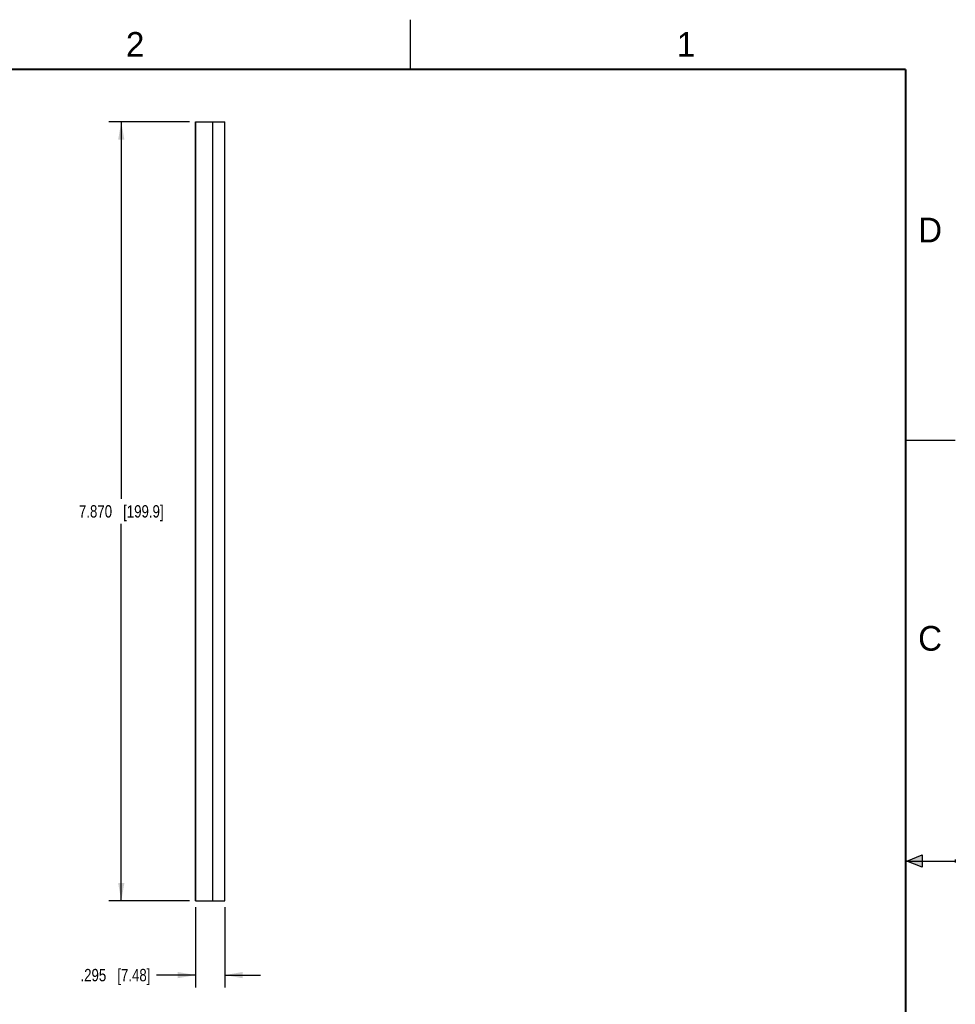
# Model space of a CAD drawing. Header units: inches. Extents: x 0 to 22, y 0 to 17.
# Tile 8 of 8: x 12.6 to 22, y 7.1 to 17. Entities that reach past the tile are written whole.
import ezdxf

# ---------------------------------------------------------------- set-up
doc = ezdxf.new("R2010")
doc.units = ezdxf.units.IN
doc.header["$LTSCALE"] = 1.21
doc.header["$MEASUREMENT"] = 0
doc.layers.get('0').update_dxf_attribs({"linetype": 'CONTINUOUS'})
doc.layers.add('DIMENSIONS', color=7, linetype='CONTINUOUS')
doc.styles.get("Standard").update_dxf_attribs({"font": 'txt', "width": 0.8})
doc.styles.add('TEXTSTYLE_2', font='txt')
doc.dimstyles.new('DIMSTYLE_1', dxfattribs={"dimtxt": 0.125, "dimasz": 0.18, "dimexe": 0.125, "dimexo": 0.0625, "dimgap": 0.0625, "dimtad": 0, "dimtih": 1, "dimtoh": 1, "dimdec": 3, "dimzin": 4, "dimdsep": 46, "dimtxsty": 'STANDARD', "dimblk": '_FILLED', "dimblk1": '_FILLED', "dimblk2": '_FILLED', "dimcen": 0.09, "dimadec": 0, "dimazin": 0, "dimtp": 0.01, "dimtm": 0.01, "dimtfac": 1, "dimtdec": 3, "dimtofl": 0, "dimtmove": 0, "dimatfit": 3, "dimldrblk": '_FILLED', "dimfxl": 1, "dimtolj": 1, "dimtzin": 4, "dimarcsym": 0})

# ---------------------------------------------------------------- blocks, each defined once
blk = doc.blocks.new('_FILLED')
at = {"color": 0, "linetype": 'BYBLOCK'}
blk.add_solid([(0, 0), (-1, 0.174), (-1, -0.174)], dxfattribs=at)
blk = doc.blocks.new('*D0')
at = {"layer": 'DIMENSIONS', "color": 2, "linetype": 'CONTINUOUS'}
for p, q in [((14.2659, 15.968), (13.4529, 15.968)), ((13.5779, 15.968), (13.5779, 12.158)), ((13.5779, 8.098), (13.5779, 11.908)), ((14.2659, 8.098), (13.4529, 8.098))]:
    blk.add_line(p, q, dxfattribs=at)
at = {"layer": 'DIMENSIONS', "color": 2, "linetype": 'CONTINUOUS', "xscale": 0.18, "yscale": 0.18, "zscale": 0.18}
for p, rotation in [((13.5779, 15.968), 90), ((13.5779, 8.098), 270)]:
    blk.add_blockref('_FILLED', p, dxfattribs=dict(at, rotation=rotation))
at = {"layer": 'DIMENSIONS', "color": 2, "linetype": 'CONTINUOUS', "insert": (13.5779, 12.0955), "char_height": 0.125, "width": 1.325, "attachment_point": 2, "line_spacing_factor": 0.9}
blk.add_mtext('7.870{\\Ftxt.shx;\\W1.000000;\\H0.125000; }[199.9]', dxfattribs=at)
blk = doc.blocks.new('*D1')
at = {"layer": 'DIMENSIONS', "color": 2, "linetype": 'CONTINUOUS'}
for p, q in [((14.3284, 8.0355), (14.3284, 7.223)), ((14.6229, 8.0355), (14.6229, 7.223)), ((14.3284, 7.348), (13.9346, 7.348)), ((14.6229, 7.348), (14.9829, 7.348))]:
    blk.add_line(p, q, dxfattribs=at)
at = {"layer": 'DIMENSIONS', "color": 2, "linetype": 'CONTINUOUS', "xscale": 0.18, "yscale": 0.18, "zscale": 0.18}
blk.add_blockref('_FILLED', (14.3284, 7.348), dxfattribs=at)
at = {"layer": 'DIMENSIONS', "color": 2, "linetype": 'CONTINUOUS', "xscale": 0.18, "yscale": 0.18, "zscale": 0.18, "rotation": 180}
blk.add_blockref('_FILLED', (14.6229, 7.348), dxfattribs=at)
at = {"layer": 'DIMENSIONS', "color": 2, "linetype": 'CONTINUOUS', "insert": (13.8721, 7.4105), "char_height": 0.125, "width": 1.125, "attachment_point": 3, "line_spacing_factor": 0.9}
blk.add_mtext('.295{\\Ftxt.shx;\\W1.000000;\\H0.125000; }[7.48]', dxfattribs=at)

msp = doc.modelspace()

# ---------------------------------------------------------------- hatches: boundary and pattern name
at = {"linetype": 'CONTINUOUS'}
msp.add_hatch(color=2, dxfattribs=at).paths.add_polyline_path([(21.6663, 8.5625), (21.6663, 8.4375), (21.51, 8.5)])

# ---------------------------------------------------------------- linework, layer by layer
at = {"color": 2, "linetype": 'CONTINUOUS'}
for p, q in [((16.5, 16.5), (16.5, 17)), ((22, 12.75), (21.5, 12.75)), ((21.51, 8.5), (21.6663, 8.5625)), ((21.6663, 8.5625), (21.6663, 8.4375)), ((21.51, 8.5), (22, 8.5)), ((21.6663, 8.4375), (21.51, 8.5)), ((22, 8.515), (22, 8.485))]:
    msp.add_line(p, q, dxfattribs=at)
at = {"color": 7, "linetype": 'CONTINUOUS'}
for p, q in [((14.3279, 8.098), (14.3279, 15.968)), ((14.3279, 15.968), (14.6229, 15.968)), ((14.3284, 15.968), (14.3284, 8.098)), ((14.4979, 15.968), (14.4979, 8.098)), ((14.6229, 8.098), (14.6229, 15.968)), ((14.3279, 8.098), (14.6229, 8.098))]:
    msp.add_line(p, q, dxfattribs=at)
at = {"color": 7, "linetype": 'CONTINUOUS', "const_width": 0.02}
for points in [[(21.5, 16.5), (0.5, 16.5)], [(21.5, 0.5), (21.5, 16.5)]]:
    msp.add_lwpolyline(points, dxfattribs=at)

# ---------------------------------------------------------------- texts
at = {"color": 2, "linetype": 'CONTINUOUS', "char_height": 0.25, "width": 0.25, "attachment_point": 1, "line_spacing_factor": 0.9, "style": 'TEXTSTYLE_2'}
for s, insert in [('2', (13.625, 16.875)), ('1', (19.1875, 16.875)), ('D', (21.625, 15)), ('C', (21.625, 10.875))]:
    msp.add_mtext(s, dxfattribs=dict(at, insert=insert))

# ---------------------------------------------------------------- dimensions: what is measured, and where the dimension line sits
at = {"layer": 'DIMENSIONS', "color": 2, "linetype": 'CONTINUOUS'}
for base, p1, p2, angle, picture, middle in [((13.5779, 15.968), (14.3284, 8.098), (14.3284, 15.968), 90, '*D0', (13.5779, 12.033)), ((14.3284, 7.34797), (14.62292, 8.09797), (14.3284, 8.09797), 180, '*D1', (13.30962, 7.34797))]:
    dim = msp.add_linear_dim(base=base, p1=p1, p2=p2, angle=angle, dimstyle='DIMSTYLE_1', dxfattribs=at)
    dim.commit()
    dim.dimension.update_dxf_attribs({"geometry": picture, "text_midpoint": middle, "dimtype": 160})

doc.saveas('drawing.dxf')
